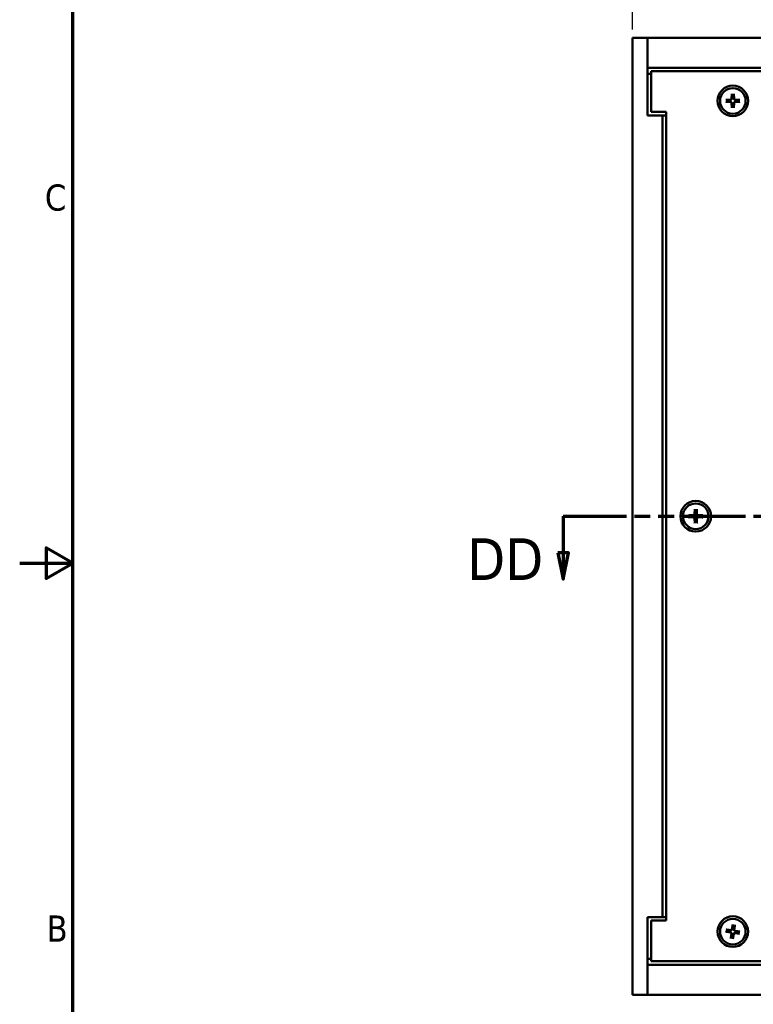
# Model space of a CAD drawing. Header units: millimetres. Extents: x 3 to 957, y 17 to 604.
# Tile 2 of 12: x 3 to 159, y 217 to 426. Entities that reach past the tile are written whole.
import ezdxf

# ---------------------------------------------------------------- set-up
doc = ezdxf.new("R2010")
doc.units = ezdxf.units.MM
doc.header["$LTSCALE"] = 1.111111
doc.linetypes.add('DOUBLE_DASH_CHAIN', pattern=[1.2403, 0.6614, -0.0827, 0.1654, -0.0827, 0.1654, -0.0827])
for name, color, linetype, lineweight in [('Border (ANSI)', 7, 'Continuous', 70), ('Dimension (ANSI)', 7, 'Continuous', 25), ('Section Line (ANSI)', 7, 'DOUBLE_DASH_CHAIN', 70), ('Visible (ANSI)', 7, 'Continuous', 50)]:
    doc.layers.add(name, color=color, linetype=linetype, lineweight=lineweight)
doc.styles.add('Label Text (ANSI)', font='tahoma.ttf')
doc.styles.add('Note Text (ANSI)', font='tahoma.ttf')
doc.dimstyles.new('Default - mm (ANSI)', dxfattribs={"dimscale": 1.111111, "dimtxt": 5, "dimasz": 2.5, "dimexe": 3.175, "dimexo": 1.6002, "dimgap": 0.8, "dimtad": 0, "dimtih": 1, "dimtoh": 1, "dimrnd": 1e-08, "dimzin": 0, "dimdsep": 46, "dimtxsty": 'Note Text (ANSI)', "dimcen": 0.09, "dimdle": 10, "dimclrd": 256, "dimclre": 256, "dimclrt": 256, "dimadec": 1, "dimazin": 0, "dimtfac": 0.6096, "dimtofl": 0, "dimtmove": 0, "dimatfit": 3, "dimfxl": 1, "dimtolj": 1, "dimtzin": 0, "dimlwd": -1, "dimlwe": -1, "dimarcsym": 0})

# ---------------------------------------------------------------- blocks, each defined once
blk = doc.blocks.new('Borders Default Border')
at = {"layer": 'Border (ANSI)', "flags": 128}
for points in [[(12.7, 25.4), (12.7, 533.4), (850.9, 533.4), (850.9, 25.4), (12.7, 25.4)], [(2.54, 279.4), (12.7, 279.4), (7.62, 282.33), (7.62, 276.47), (12.7, 279.4)]]:
    blk.add_lwpolyline(points, dxfattribs=at)
at = {"layer": 'Border (ANSI)', "char_height": 5, "attachment_point": 7, "style": 'Note Text (ANSI)'}
for s, insert in [('C', (7.34, 346.66)), ('B', (7.66, 207.05))]:
    blk.add_mtext(s, dxfattribs=dict(at, insert=insert))
blk = doc.blocks.new('*D6')
at = {"layer": 'Defpoints', "color": 0, "transparency": 16777216}
for p in [(132.94, 453.1), (132.94, 421.98), (343.76, 421.98)]:
    blk.add_point(p, dxfattribs=at)
at = {"layer": 'Dimension (ANSI)', "transparency": 16777216}
for p, q in [((132.94, 423.76), (132.94, 456.62)), ((343.76, 423.76), (343.76, 456.62)), ((135.71, 453.1), (268.79, 453.1)), ((340.98, 453.1), (310.87, 453.1))]:
    blk.add_line(p, q, dxfattribs=at)
for points in [[(135.71, 453.56), (135.71, 452.63), (132.94, 453.1)], [(340.98, 453.56), (340.98, 452.63), (343.76, 453.1)]]:
    blk.add_solid(points, dxfattribs=at)
at = {"layer": 'Dimension (ANSI)', "transparency": 16777216, "insert": (289.83, 453.1), "char_height": 5.5556, "attachment_point": 5, "style": 'Note Text (ANSI)'}
blk.add_mtext('\\A1; 210.82 mm\\P[8.300 in]', dxfattribs=at)
blk = doc.blocks.new('2dTransSection0')
at = {"layer": 'Section Line (ANSI)', "linetype": 'DOUBLE_DASH_CHAIN', "ltscale": 16.488752}
blk.add_line((106.36, 288.35), (321.72, 288.35), dxfattribs=at)
at = {"layer": 'Section Line (ANSI)', "linetype": 'Continuous'}
for p, q in [((106.36, 288.35), (117.21, 288.35)), ((106.36, 288.35), (106.36, 281.35)), ((105.36, 281.35), (106.36, 276.35)), ((107.36, 281.35), (105.36, 281.35)), ((106.36, 281.35), (106.36, 276.35)), ((106.36, 276.35), (107.36, 281.35))]:
    blk.add_line(p, q, dxfattribs=at)
at = {"layer": 'Section Line (ANSI)', "linetype": 'Continuous', "flags": 128}
blk.add_lwpolyline([(105.36, 281.35), (106.36, 276.35), (107.36, 281.35), (105.36, 281.35)], dxfattribs=at)
at = {"layer": 'Section Line (ANSI)'}
blk.add_solid([(105.36, 281.35), (106.36, 276.35), (107.36, 281.35), (105.36, 281.35)], dxfattribs=at)
at = {"layer": 'Section Line (ANSI)', "insert": (88.03, 276.15), "char_height": 8, "attachment_point": 7, "style": 'Label Text (ANSI)'}
blk.add_mtext('DD', dxfattribs=at)

msp = doc.modelspace()

# ---------------------------------------------------------------- linework, layer by layer
at = {"layer": 'Visible (ANSI)'}
for p, q in [((136.11, 421.985), (132.935, 421.985)), ((132.935, 421.985), (132.935, 218.785)), ((136.11, 405.485), (136.11, 421.985)), ((136.11, 421.985), (136.11, 415.635)), ((340.58, 421.985), (136.11, 421.985)), ((340.58, 415.635), (136.11, 415.635)), ((136.86, 414.365), (136.11, 414.365)), ((339.83, 414.885), (136.86, 414.885)), ((136.86, 414.885), (136.86, 406.235)), ((153.98, 410.085), (153.956, 409.03)), ((154.435, 410.085), (154.46, 409.03)), ((152.708, 408.812), (153.763, 408.837)), ((152.708, 408.358), (153.763, 408.333)), ((153.98, 407.085), (153.956, 408.14)), ((154.435, 407.085), (154.46, 408.14)), ((155.708, 408.812), (154.652, 408.837)), ((155.708, 408.358), (154.652, 408.333)), ((136.86, 406.235), (140.035, 406.235)), ((140.035, 406.235), (140.035, 234.535)), ((139.285, 405.485), (136.11, 405.485)), ((140.035, 405.485), (139.285, 405.485)), ((139.285, 405.485), (139.285, 235.285)), ((144.835, 320.612), (145.89, 320.637)), ((144.835, 320.158), (145.89, 320.133)), ((146.108, 321.885), (146.083, 320.83)), ((146.108, 318.885), (146.083, 319.94)), ((146.562, 321.885), (146.587, 320.83)), ((146.562, 318.885), (146.587, 319.94)), ((147.835, 320.612), (146.78, 320.637)), ((147.835, 320.158), (146.78, 320.133)), ((136.11, 235.285), (139.285, 235.285)), ((136.11, 218.785), (136.11, 235.285)), ((136.86, 234.535), (136.86, 225.885)), ((140.035, 234.535), (136.86, 234.535)), ((139.285, 235.285), (140.035, 235.285)), ((152.691, 232.19), (153.73, 232.004)), ((152.76, 232.639), (153.807, 232.502)), ((154.213, 233.702), (154.027, 232.663)), ((154.662, 233.632), (154.525, 232.586)), ((155.725, 232.18), (154.686, 232.366)), ((153.754, 230.737), (153.891, 231.784)), ((154.203, 230.668), (154.389, 231.707)), ((155.655, 231.731), (154.609, 231.868)), ((136.11, 226.405), (136.86, 226.405)), ((136.86, 225.885), (339.83, 225.885)), ((136.11, 225.135), (136.11, 218.785)), ((136.11, 225.135), (340.58, 225.135)), ((132.935, 218.785), (136.11, 218.785)), ((136.11, 218.785), (340.58, 218.785))]:
    msp.add_line(p, q, dxfattribs=at)
at = {"layer": 'Visible (ANSI)', "flags": 128}
for points in [[(153.979, 410.002), (153.979, 410.004), (153.979, 410.006), (153.979, 410.009), (153.979, 410.011), (153.979, 410.014), (153.979, 410.017), (153.979, 410.019), (153.979, 410.023), (153.979, 410.026), (153.979, 410.029), (153.979, 410.033), (153.98, 410.036), (153.98, 410.04), (153.98, 410.044), (153.98, 410.048), (153.98, 410.051), (153.98, 410.055), (153.98, 410.06), (153.98, 410.064), (153.98, 410.068), (153.98, 410.072), (153.98, 410.077), (153.98, 410.081), (153.98, 410.085)], [(153.979, 410.002), (153.98, 409.96), (153.98, 409.92), (153.981, 409.881), (153.981, 409.843), (153.982, 409.807), (153.982, 409.772), (153.982, 409.737), (153.983, 409.704), (153.983, 409.672), (153.983, 409.64), (153.984, 409.61), (153.984, 409.58), (153.984, 409.551), (153.985, 409.524), (153.985, 409.496), (153.985, 409.47), (153.985, 409.444), (153.986, 409.419), (153.986, 409.394), (153.986, 409.37), (153.986, 409.347), (153.987, 409.324), (153.987, 409.302), (153.987, 409.28)], [(154.428, 409.28), (154.428, 409.302), (154.429, 409.324), (154.429, 409.347), (154.429, 409.37), (154.429, 409.394), (154.43, 409.419), (154.43, 409.444), (154.43, 409.47), (154.431, 409.496), (154.431, 409.524), (154.431, 409.551), (154.431, 409.58), (154.432, 409.61), (154.432, 409.64), (154.432, 409.672), (154.433, 409.704), (154.433, 409.737), (154.433, 409.772), (154.434, 409.807), (154.434, 409.843), (154.435, 409.881), (154.435, 409.92), (154.436, 409.96), (154.436, 410.002)], [(154.435, 410.085), (154.435, 410.081), (154.435, 410.077), (154.435, 410.072), (154.435, 410.068), (154.435, 410.064), (154.435, 410.06), (154.436, 410.055), (154.436, 410.051), (154.436, 410.048), (154.436, 410.044), (154.436, 410.04), (154.436, 410.036), (154.436, 410.033), (154.436, 410.029), (154.436, 410.026), (154.436, 410.023), (154.436, 410.019), (154.436, 410.017), (154.436, 410.014), (154.436, 410.011), (154.436, 410.009), (154.436, 410.006), (154.436, 410.004), (154.436, 410.002)], [(152.708, 408.812), (152.712, 408.812), (152.716, 408.812), (152.72, 408.812), (152.725, 408.813), (152.729, 408.813), (152.733, 408.813), (152.737, 408.813), (152.741, 408.813), (152.745, 408.813), (152.749, 408.813), (152.752, 408.813), (152.756, 408.813), (152.76, 408.813), (152.763, 408.813), (152.767, 408.813), (152.77, 408.813), (152.773, 408.813), (152.776, 408.813), (152.779, 408.813), (152.781, 408.813), (152.784, 408.813), (152.786, 408.813), (152.789, 408.813), (152.791, 408.813)], [(152.791, 408.357), (152.789, 408.357), (152.786, 408.357), (152.784, 408.357), (152.781, 408.357), (152.779, 408.357), (152.776, 408.357), (152.773, 408.357), (152.77, 408.357), (152.767, 408.357), (152.763, 408.357), (152.76, 408.357), (152.756, 408.357), (152.752, 408.357), (152.749, 408.357), (152.745, 408.357), (152.741, 408.357), (152.737, 408.357), (152.733, 408.357), (152.729, 408.357), (152.725, 408.357), (152.72, 408.357), (152.716, 408.357), (152.712, 408.358), (152.708, 408.358)], [(153.512, 408.806), (153.491, 408.806), (153.468, 408.806), (153.446, 408.806), (153.422, 408.806), (153.398, 408.807), (153.374, 408.807), (153.349, 408.807), (153.323, 408.807), (153.296, 408.808), (153.269, 408.808), (153.241, 408.808), (153.212, 408.809), (153.183, 408.809), (153.152, 408.809), (153.121, 408.81), (153.089, 408.81), (153.055, 408.81), (153.021, 408.811), (152.986, 408.811), (152.949, 408.811), (152.912, 408.812), (152.873, 408.812), (152.832, 408.813), (152.791, 408.813)], [(152.791, 408.357), (152.832, 408.357), (152.873, 408.358), (152.912, 408.358), (152.949, 408.358), (152.986, 408.359), (153.021, 408.359), (153.055, 408.36), (153.089, 408.36), (153.121, 408.36), (153.152, 408.361), (153.183, 408.361), (153.212, 408.361), (153.241, 408.362), (153.269, 408.362), (153.296, 408.362), (153.323, 408.362), (153.349, 408.363), (153.374, 408.363), (153.398, 408.363), (153.422, 408.363), (153.446, 408.364), (153.468, 408.364), (153.491, 408.364), (153.512, 408.364)], [(153.764, 408.809), (153.756, 408.809), (153.748, 408.809), (153.74, 408.809), (153.732, 408.809), (153.724, 408.809), (153.715, 408.809), (153.706, 408.808), (153.697, 408.808), (153.688, 408.808), (153.678, 408.808), (153.669, 408.808), (153.659, 408.808), (153.648, 408.808), (153.638, 408.807), (153.627, 408.807), (153.616, 408.807), (153.604, 408.807), (153.592, 408.807), (153.58, 408.806), (153.567, 408.806), (153.554, 408.806), (153.541, 408.806), (153.527, 408.806), (153.512, 408.806)], [(153.512, 408.364), (153.527, 408.364), (153.541, 408.364), (153.554, 408.364), (153.567, 408.364), (153.58, 408.363), (153.592, 408.363), (153.604, 408.363), (153.616, 408.363), (153.627, 408.363), (153.638, 408.362), (153.648, 408.362), (153.659, 408.362), (153.669, 408.362), (153.678, 408.362), (153.688, 408.362), (153.697, 408.362), (153.706, 408.361), (153.715, 408.361), (153.724, 408.361), (153.732, 408.361), (153.74, 408.361), (153.748, 408.361), (153.756, 408.361), (153.764, 408.361)], [(153.983, 409.029), (153.983, 409.015), (153.981, 409.002), (153.979, 408.988), (153.976, 408.975), (153.972, 408.962), (153.967, 408.948), (153.961, 408.935), (153.954, 408.922), (153.946, 408.909), (153.937, 408.897), (153.928, 408.885), (153.918, 408.875), (153.907, 408.865), (153.896, 408.855), (153.884, 408.847), (153.871, 408.839), (153.858, 408.832), (153.844, 408.826), (153.831, 408.821), (153.817, 408.817), (153.804, 408.814), (153.791, 408.811), (153.777, 408.81), (153.764, 408.809)], [(153.764, 408.361), (153.777, 408.36), (153.791, 408.358), (153.804, 408.356), (153.817, 408.353), (153.831, 408.349), (153.844, 408.344), (153.858, 408.338), (153.871, 408.331), (153.884, 408.323), (153.896, 408.315), (153.907, 408.305), (153.918, 408.295), (153.928, 408.285), (153.937, 408.273), (153.946, 408.261), (153.954, 408.248), (153.961, 408.235), (153.967, 408.222), (153.972, 408.208), (153.976, 408.195), (153.979, 408.181), (153.981, 408.168), (153.983, 408.155), (153.983, 408.141)], [(153.987, 407.89), (153.987, 407.868), (153.987, 407.846), (153.986, 407.823), (153.986, 407.8), (153.986, 407.776), (153.986, 407.751), (153.985, 407.726), (153.985, 407.7), (153.985, 407.674), (153.985, 407.646), (153.984, 407.618), (153.984, 407.59), (153.984, 407.56), (153.983, 407.53), (153.983, 407.498), (153.983, 407.466), (153.982, 407.433), (153.982, 407.398), (153.982, 407.363), (153.981, 407.326), (153.981, 407.289), (153.98, 407.25), (153.98, 407.21), (153.979, 407.168)], [(153.987, 409.28), (153.987, 409.266), (153.987, 409.252), (153.986, 409.238), (153.986, 409.225), (153.986, 409.213), (153.986, 409.2), (153.986, 409.189), (153.986, 409.177), (153.985, 409.166), (153.985, 409.155), (153.985, 409.144), (153.985, 409.134), (153.985, 409.124), (153.985, 409.114), (153.984, 409.105), (153.984, 409.095), (153.984, 409.086), (153.984, 409.078), (153.984, 409.069), (153.984, 409.061), (153.984, 409.052), (153.984, 409.044), (153.983, 409.037), (153.983, 409.029)], [(153.983, 408.141), (153.983, 408.133), (153.984, 408.125), (153.984, 408.117), (153.984, 408.109), (153.984, 408.101), (153.984, 408.092), (153.984, 408.083), (153.984, 408.074), (153.984, 408.065), (153.985, 408.056), (153.985, 408.046), (153.985, 408.036), (153.985, 408.026), (153.985, 408.015), (153.985, 408.004), (153.986, 407.993), (153.986, 407.981), (153.986, 407.969), (153.986, 407.957), (153.986, 407.944), (153.986, 407.931), (153.987, 407.918), (153.987, 407.904), (153.987, 407.89)], [(154.432, 409.029), (154.432, 409.037), (154.432, 409.044), (154.432, 409.052), (154.432, 409.061), (154.431, 409.069), (154.431, 409.078), (154.431, 409.086), (154.431, 409.095), (154.431, 409.105), (154.431, 409.114), (154.431, 409.124), (154.43, 409.134), (154.43, 409.144), (154.43, 409.155), (154.43, 409.166), (154.43, 409.177), (154.43, 409.189), (154.429, 409.2), (154.429, 409.213), (154.429, 409.225), (154.429, 409.238), (154.429, 409.252), (154.428, 409.266), (154.428, 409.28)], [(154.428, 407.89), (154.428, 407.904), (154.429, 407.918), (154.429, 407.931), (154.429, 407.944), (154.429, 407.957), (154.429, 407.969), (154.43, 407.981), (154.43, 407.993), (154.43, 408.004), (154.43, 408.015), (154.43, 408.026), (154.43, 408.036), (154.431, 408.046), (154.431, 408.056), (154.431, 408.065), (154.431, 408.074), (154.431, 408.083), (154.431, 408.092), (154.431, 408.101), (154.432, 408.109), (154.432, 408.117), (154.432, 408.125), (154.432, 408.133), (154.432, 408.141)], [(154.436, 407.168), (154.436, 407.21), (154.435, 407.25), (154.435, 407.289), (154.434, 407.326), (154.434, 407.363), (154.433, 407.398), (154.433, 407.433), (154.433, 407.466), (154.432, 407.498), (154.432, 407.53), (154.432, 407.56), (154.431, 407.59), (154.431, 407.618), (154.431, 407.646), (154.431, 407.674), (154.43, 407.7), (154.43, 407.726), (154.43, 407.751), (154.429, 407.776), (154.429, 407.8), (154.429, 407.823), (154.429, 407.846), (154.428, 407.868), (154.428, 407.89)], [(154.652, 408.809), (154.638, 408.81), (154.624, 408.811), (154.611, 408.814), (154.598, 408.817), (154.585, 408.821), (154.571, 408.826), (154.558, 408.832), (154.544, 408.839), (154.532, 408.847), (154.519, 408.855), (154.508, 408.865), (154.497, 408.875), (154.487, 408.885), (154.478, 408.897), (154.469, 408.909), (154.461, 408.922), (154.454, 408.935), (154.448, 408.948), (154.443, 408.962), (154.439, 408.975), (154.436, 408.988), (154.434, 409.002), (154.433, 409.015), (154.432, 409.029)], [(154.432, 408.141), (154.433, 408.155), (154.434, 408.168), (154.436, 408.181), (154.439, 408.195), (154.443, 408.208), (154.448, 408.222), (154.454, 408.235), (154.461, 408.248), (154.469, 408.261), (154.478, 408.273), (154.487, 408.285), (154.497, 408.295), (154.508, 408.305), (154.519, 408.315), (154.532, 408.323), (154.544, 408.331), (154.558, 408.338), (154.571, 408.344), (154.585, 408.349), (154.598, 408.353), (154.611, 408.356), (154.624, 408.358), (154.638, 408.36), (154.652, 408.361)], [(154.903, 408.806), (154.889, 408.806), (154.875, 408.806), (154.861, 408.806), (154.848, 408.806), (154.835, 408.806), (154.823, 408.807), (154.811, 408.807), (154.8, 408.807), (154.789, 408.807), (154.778, 408.807), (154.767, 408.808), (154.757, 408.808), (154.747, 408.808), (154.737, 408.808), (154.727, 408.808), (154.718, 408.808), (154.709, 408.808), (154.7, 408.809), (154.692, 408.809), (154.683, 408.809), (154.675, 408.809), (154.667, 408.809), (154.659, 408.809), (154.652, 408.809)], [(154.652, 408.361), (154.659, 408.361), (154.667, 408.361), (154.675, 408.361), (154.683, 408.361), (154.692, 408.361), (154.7, 408.361), (154.709, 408.361), (154.718, 408.362), (154.727, 408.362), (154.737, 408.362), (154.747, 408.362), (154.757, 408.362), (154.767, 408.362), (154.778, 408.362), (154.789, 408.363), (154.8, 408.363), (154.811, 408.363), (154.823, 408.363), (154.835, 408.363), (154.848, 408.364), (154.861, 408.364), (154.875, 408.364), (154.889, 408.364), (154.903, 408.364)], [(155.625, 408.813), (155.583, 408.813), (155.543, 408.812), (155.504, 408.812), (155.466, 408.811), (155.43, 408.811), (155.394, 408.811), (155.36, 408.81), (155.327, 408.81), (155.294, 408.81), (155.263, 408.809), (155.233, 408.809), (155.203, 408.809), (155.174, 408.808), (155.146, 408.808), (155.119, 408.808), (155.093, 408.807), (155.067, 408.807), (155.042, 408.807), (155.017, 408.807), (154.993, 408.806), (154.97, 408.806), (154.947, 408.806), (154.925, 408.806), (154.903, 408.806)], [(154.903, 408.364), (154.925, 408.364), (154.947, 408.364), (154.97, 408.364), (154.993, 408.363), (155.017, 408.363), (155.042, 408.363), (155.067, 408.363), (155.093, 408.362), (155.119, 408.362), (155.146, 408.362), (155.174, 408.362), (155.203, 408.361), (155.233, 408.361), (155.263, 408.361), (155.294, 408.36), (155.327, 408.36), (155.36, 408.36), (155.394, 408.359), (155.43, 408.359), (155.466, 408.358), (155.504, 408.358), (155.543, 408.358), (155.583, 408.357), (155.625, 408.357)], [(155.625, 408.813), (155.627, 408.813), (155.629, 408.813), (155.631, 408.813), (155.634, 408.813), (155.637, 408.813), (155.639, 408.813), (155.642, 408.813), (155.645, 408.813), (155.649, 408.813), (155.652, 408.813), (155.656, 408.813), (155.659, 408.813), (155.663, 408.813), (155.667, 408.813), (155.67, 408.813), (155.674, 408.813), (155.678, 408.813), (155.682, 408.813), (155.687, 408.813), (155.691, 408.813), (155.695, 408.812), (155.699, 408.812), (155.704, 408.812), (155.708, 408.812)], [(155.708, 408.358), (155.704, 408.358), (155.699, 408.357), (155.695, 408.357), (155.691, 408.357), (155.687, 408.357), (155.682, 408.357), (155.678, 408.357), (155.674, 408.357), (155.67, 408.357), (155.667, 408.357), (155.663, 408.357), (155.659, 408.357), (155.656, 408.357), (155.652, 408.357), (155.649, 408.357), (155.645, 408.357), (155.642, 408.357), (155.639, 408.357), (155.637, 408.357), (155.634, 408.357), (155.631, 408.357), (155.629, 408.357), (155.627, 408.357), (155.625, 408.357)], [(153.98, 407.085), (153.98, 407.089), (153.98, 407.093), (153.98, 407.098), (153.98, 407.102), (153.98, 407.106), (153.98, 407.11), (153.98, 407.114), (153.98, 407.118), (153.98, 407.122), (153.98, 407.126), (153.98, 407.13), (153.98, 407.133), (153.979, 407.137), (153.979, 407.141), (153.979, 407.144), (153.979, 407.147), (153.979, 407.15), (153.979, 407.153), (153.979, 407.156), (153.979, 407.159), (153.979, 407.161), (153.979, 407.164), (153.979, 407.166), (153.979, 407.168)], [(154.436, 407.168), (154.436, 407.166), (154.436, 407.164), (154.436, 407.161), (154.436, 407.159), (154.436, 407.156), (154.436, 407.153), (154.436, 407.15), (154.436, 407.147), (154.436, 407.144), (154.436, 407.141), (154.436, 407.137), (154.436, 407.133), (154.436, 407.13), (154.436, 407.126), (154.436, 407.122), (154.436, 407.118), (154.436, 407.114), (154.435, 407.11), (154.435, 407.106), (154.435, 407.102), (154.435, 407.098), (154.435, 407.093), (154.435, 407.089), (154.435, 407.085)], [(144.835, 320.612), (144.839, 320.612), (144.844, 320.612), (144.848, 320.612), (144.852, 320.613), (144.856, 320.613), (144.861, 320.613), (144.865, 320.613), (144.869, 320.613), (144.872, 320.613), (144.876, 320.613), (144.88, 320.613), (144.884, 320.613), (144.887, 320.613), (144.891, 320.613), (144.894, 320.613), (144.898, 320.613), (144.901, 320.613), (144.903, 320.613), (144.906, 320.613), (144.909, 320.613), (144.911, 320.613), (144.914, 320.613), (144.916, 320.613), (144.918, 320.613)], [(144.918, 320.157), (144.916, 320.157), (144.914, 320.157), (144.911, 320.157), (144.909, 320.157), (144.906, 320.157), (144.903, 320.157), (144.901, 320.157), (144.898, 320.157), (144.894, 320.157), (144.891, 320.157), (144.887, 320.157), (144.884, 320.157), (144.88, 320.157), (144.876, 320.157), (144.872, 320.157), (144.869, 320.157), (144.865, 320.157), (144.861, 320.157), (144.856, 320.157), (144.852, 320.157), (144.848, 320.157), (144.844, 320.157), (144.839, 320.158), (144.835, 320.158)], [(145.64, 320.606), (145.618, 320.606), (145.596, 320.606), (145.573, 320.606), (145.55, 320.606), (145.526, 320.607), (145.501, 320.607), (145.476, 320.607), (145.45, 320.607), (145.424, 320.608), (145.397, 320.608), (145.369, 320.608), (145.34, 320.609), (145.31, 320.609), (145.28, 320.609), (145.248, 320.61), (145.216, 320.61), (145.183, 320.61), (145.149, 320.611), (145.113, 320.611), (145.077, 320.611), (145.039, 320.612), (145, 320.612), (144.96, 320.613), (144.918, 320.613)], [(144.918, 320.157), (144.96, 320.157), (145, 320.158), (145.039, 320.158), (145.077, 320.158), (145.113, 320.159), (145.149, 320.159), (145.183, 320.16), (145.216, 320.16), (145.248, 320.16), (145.28, 320.161), (145.31, 320.161), (145.34, 320.161), (145.369, 320.162), (145.397, 320.162), (145.424, 320.162), (145.45, 320.162), (145.476, 320.163), (145.501, 320.163), (145.526, 320.163), (145.55, 320.163), (145.573, 320.164), (145.596, 320.164), (145.618, 320.164), (145.64, 320.164)], [(145.891, 320.609), (145.884, 320.609), (145.876, 320.609), (145.868, 320.609), (145.86, 320.609), (145.851, 320.609), (145.843, 320.609), (145.834, 320.608), (145.825, 320.608), (145.815, 320.608), (145.806, 320.608), (145.796, 320.608), (145.786, 320.608), (145.776, 320.608), (145.765, 320.607), (145.754, 320.607), (145.743, 320.607), (145.732, 320.607), (145.72, 320.607), (145.707, 320.606), (145.695, 320.606), (145.682, 320.606), (145.668, 320.606), (145.654, 320.606), (145.64, 320.606)], [(145.64, 320.164), (145.654, 320.164), (145.668, 320.164), (145.682, 320.164), (145.695, 320.164), (145.707, 320.163), (145.72, 320.163), (145.732, 320.163), (145.743, 320.163), (145.754, 320.163), (145.765, 320.162), (145.776, 320.162), (145.786, 320.162), (145.796, 320.162), (145.806, 320.162), (145.815, 320.162), (145.825, 320.162), (145.834, 320.161), (145.843, 320.161), (145.851, 320.161), (145.86, 320.161), (145.868, 320.161), (145.876, 320.161), (145.884, 320.161), (145.891, 320.161)], [(146.111, 320.829), (146.11, 320.815), (146.109, 320.802), (146.107, 320.788), (146.103, 320.775), (146.099, 320.762), (146.094, 320.748), (146.088, 320.735), (146.081, 320.722), (146.074, 320.709), (146.065, 320.697), (146.055, 320.685), (146.046, 320.675), (146.035, 320.665), (146.024, 320.655), (146.011, 320.647), (145.999, 320.639), (145.985, 320.632), (145.972, 320.626), (145.958, 320.621), (145.945, 320.617), (145.932, 320.614), (145.918, 320.611), (145.905, 320.61), (145.891, 320.609)], [(145.891, 320.161), (145.905, 320.16), (145.918, 320.158), (145.932, 320.156), (145.945, 320.153), (145.958, 320.149), (145.972, 320.144), (145.985, 320.138), (145.999, 320.131), (146.011, 320.123), (146.024, 320.115), (146.035, 320.105), (146.046, 320.095), (146.055, 320.085), (146.065, 320.073), (146.074, 320.061), (146.081, 320.048), (146.088, 320.035), (146.094, 320.022), (146.099, 320.008), (146.103, 319.995), (146.107, 319.981), (146.109, 319.968), (146.11, 319.955), (146.111, 319.941)], [(146.107, 321.802), (146.107, 321.804), (146.107, 321.806), (146.107, 321.809), (146.107, 321.811), (146.107, 321.814), (146.107, 321.817), (146.107, 321.819), (146.107, 321.823), (146.107, 321.826), (146.107, 321.829), (146.107, 321.833), (146.107, 321.836), (146.107, 321.84), (146.107, 321.844), (146.107, 321.848), (146.107, 321.851), (146.107, 321.855), (146.107, 321.86), (146.107, 321.864), (146.108, 321.868), (146.108, 321.872), (146.108, 321.877), (146.108, 321.881), (146.108, 321.885)], [(146.107, 321.802), (146.107, 321.76), (146.108, 321.72), (146.108, 321.681), (146.109, 321.643), (146.109, 321.607), (146.109, 321.572), (146.11, 321.537), (146.11, 321.504), (146.111, 321.472), (146.111, 321.44), (146.111, 321.41), (146.111, 321.38), (146.112, 321.351), (146.112, 321.324), (146.112, 321.296), (146.113, 321.27), (146.113, 321.244), (146.113, 321.219), (146.113, 321.194), (146.114, 321.17), (146.114, 321.147), (146.114, 321.124), (146.114, 321.102), (146.115, 321.08)], [(146.115, 321.08), (146.114, 321.066), (146.114, 321.052), (146.114, 321.038), (146.114, 321.025), (146.114, 321.013), (146.113, 321), (146.113, 320.989), (146.113, 320.977), (146.113, 320.966), (146.113, 320.955), (146.113, 320.944), (146.112, 320.934), (146.112, 320.924), (146.112, 320.914), (146.112, 320.905), (146.112, 320.895), (146.112, 320.886), (146.112, 320.878), (146.111, 320.869), (146.111, 320.861), (146.111, 320.852), (146.111, 320.844), (146.111, 320.837), (146.111, 320.829)], [(146.111, 319.941), (146.111, 319.933), (146.111, 319.925), (146.111, 319.917), (146.111, 319.909), (146.111, 319.901), (146.112, 319.892), (146.112, 319.883), (146.112, 319.874), (146.112, 319.865), (146.112, 319.856), (146.112, 319.846), (146.112, 319.836), (146.113, 319.826), (146.113, 319.815), (146.113, 319.804), (146.113, 319.793), (146.113, 319.781), (146.113, 319.769), (146.114, 319.757), (146.114, 319.744), (146.114, 319.731), (146.114, 319.718), (146.114, 319.704), (146.115, 319.69)], [(146.556, 321.08), (146.556, 321.102), (146.556, 321.124), (146.556, 321.147), (146.557, 321.17), (146.557, 321.194), (146.557, 321.219), (146.557, 321.244), (146.558, 321.27), (146.558, 321.296), (146.558, 321.324), (146.559, 321.351), (146.559, 321.38), (146.559, 321.41), (146.56, 321.44), (146.56, 321.472), (146.56, 321.504), (146.561, 321.537), (146.561, 321.572), (146.561, 321.607), (146.562, 321.643), (146.562, 321.681), (146.563, 321.72), (146.563, 321.76), (146.564, 321.802)], [(146.56, 320.829), (146.559, 320.837), (146.559, 320.844), (146.559, 320.852), (146.559, 320.861), (146.559, 320.869), (146.559, 320.878), (146.559, 320.886), (146.559, 320.895), (146.558, 320.905), (146.558, 320.914), (146.558, 320.924), (146.558, 320.934), (146.558, 320.944), (146.558, 320.955), (146.557, 320.966), (146.557, 320.977), (146.557, 320.989), (146.557, 321), (146.557, 321.013), (146.557, 321.025), (146.556, 321.038), (146.556, 321.052), (146.556, 321.066), (146.556, 321.08)], [(146.556, 319.69), (146.556, 319.704), (146.556, 319.718), (146.556, 319.731), (146.557, 319.744), (146.557, 319.757), (146.557, 319.769), (146.557, 319.781), (146.557, 319.793), (146.557, 319.804), (146.558, 319.815), (146.558, 319.826), (146.558, 319.836), (146.558, 319.846), (146.558, 319.856), (146.558, 319.865), (146.559, 319.874), (146.559, 319.883), (146.559, 319.892), (146.559, 319.901), (146.559, 319.909), (146.559, 319.917), (146.559, 319.925), (146.559, 319.933), (146.56, 319.941)], [(146.779, 320.609), (146.765, 320.61), (146.752, 320.611), (146.739, 320.614), (146.725, 320.617), (146.712, 320.621), (146.698, 320.626), (146.685, 320.632), (146.672, 320.639), (146.659, 320.647), (146.647, 320.655), (146.635, 320.665), (146.625, 320.675), (146.615, 320.685), (146.606, 320.697), (146.597, 320.709), (146.589, 320.722), (146.582, 320.735), (146.576, 320.748), (146.571, 320.762), (146.567, 320.775), (146.564, 320.788), (146.562, 320.802), (146.56, 320.815), (146.56, 320.829)], [(146.56, 319.941), (146.56, 319.955), (146.562, 319.968), (146.564, 319.981), (146.567, 319.995), (146.571, 320.008), (146.576, 320.022), (146.582, 320.035), (146.589, 320.048), (146.597, 320.061), (146.606, 320.073), (146.615, 320.085), (146.625, 320.095), (146.635, 320.105), (146.647, 320.115), (146.659, 320.123), (146.672, 320.131), (146.685, 320.138), (146.698, 320.144), (146.712, 320.149), (146.725, 320.153), (146.739, 320.156), (146.752, 320.158), (146.765, 320.16), (146.779, 320.161)], [(146.562, 321.885), (146.563, 321.881), (146.563, 321.877), (146.563, 321.872), (146.563, 321.868), (146.563, 321.864), (146.563, 321.86), (146.563, 321.855), (146.563, 321.851), (146.563, 321.848), (146.563, 321.844), (146.563, 321.84), (146.563, 321.836), (146.563, 321.833), (146.563, 321.829), (146.563, 321.826), (146.563, 321.823), (146.564, 321.819), (146.564, 321.817), (146.564, 321.814), (146.564, 321.811), (146.564, 321.809), (146.564, 321.806), (146.564, 321.804), (146.564, 321.802)], [(147.03, 320.606), (147.016, 320.606), (147.002, 320.606), (146.989, 320.606), (146.976, 320.606), (146.963, 320.606), (146.951, 320.607), (146.939, 320.607), (146.927, 320.607), (146.916, 320.607), (146.905, 320.607), (146.895, 320.608), (146.884, 320.608), (146.874, 320.608), (146.864, 320.608), (146.855, 320.608), (146.846, 320.608), (146.837, 320.608), (146.828, 320.609), (146.819, 320.609), (146.811, 320.609), (146.803, 320.609), (146.795, 320.609), (146.787, 320.609), (146.779, 320.609)], [(146.779, 320.161), (146.787, 320.161), (146.795, 320.161), (146.803, 320.161), (146.811, 320.161), (146.819, 320.161), (146.828, 320.161), (146.837, 320.161), (146.846, 320.162), (146.855, 320.162), (146.864, 320.162), (146.874, 320.162), (146.884, 320.162), (146.895, 320.162), (146.905, 320.162), (146.916, 320.163), (146.927, 320.163), (146.939, 320.163), (146.951, 320.163), (146.963, 320.163), (146.976, 320.164), (146.989, 320.164), (147.002, 320.164), (147.016, 320.164), (147.03, 320.164)], [(147.752, 320.613), (147.711, 320.613), (147.67, 320.612), (147.631, 320.612), (147.594, 320.611), (147.557, 320.611), (147.522, 320.611), (147.487, 320.61), (147.454, 320.61), (147.422, 320.61), (147.391, 320.609), (147.36, 320.609), (147.331, 320.609), (147.302, 320.608), (147.274, 320.608), (147.247, 320.608), (147.22, 320.607), (147.194, 320.607), (147.169, 320.607), (147.144, 320.607), (147.121, 320.606), (147.097, 320.606), (147.074, 320.606), (147.052, 320.606), (147.03, 320.606)], [(147.03, 320.164), (147.052, 320.164), (147.074, 320.164), (147.097, 320.164), (147.121, 320.163), (147.144, 320.163), (147.169, 320.163), (147.194, 320.163), (147.22, 320.162), (147.247, 320.162), (147.274, 320.162), (147.302, 320.162), (147.331, 320.161), (147.36, 320.161), (147.391, 320.161), (147.422, 320.16), (147.454, 320.16), (147.487, 320.16), (147.522, 320.159), (147.557, 320.159), (147.594, 320.158), (147.631, 320.158), (147.67, 320.158), (147.711, 320.157), (147.752, 320.157)], [(147.752, 320.613), (147.754, 320.613), (147.757, 320.613), (147.759, 320.613), (147.761, 320.613), (147.764, 320.613), (147.767, 320.613), (147.77, 320.613), (147.773, 320.613), (147.776, 320.613), (147.779, 320.613), (147.783, 320.613), (147.787, 320.613), (147.79, 320.613), (147.794, 320.613), (147.798, 320.613), (147.802, 320.613), (147.806, 320.613), (147.81, 320.613), (147.814, 320.613), (147.818, 320.613), (147.823, 320.612), (147.827, 320.612), (147.831, 320.612), (147.835, 320.612)], [(147.835, 320.158), (147.831, 320.158), (147.827, 320.157), (147.823, 320.157), (147.818, 320.157), (147.814, 320.157), (147.81, 320.157), (147.806, 320.157), (147.802, 320.157), (147.798, 320.157), (147.794, 320.157), (147.79, 320.157), (147.787, 320.157), (147.783, 320.157), (147.779, 320.157), (147.776, 320.157), (147.773, 320.157), (147.77, 320.157), (147.767, 320.157), (147.764, 320.157), (147.761, 320.157), (147.759, 320.157), (147.757, 320.157), (147.754, 320.157), (147.752, 320.157)], [(146.115, 319.69), (146.114, 319.668), (146.114, 319.646), (146.114, 319.623), (146.114, 319.6), (146.113, 319.576), (146.113, 319.551), (146.113, 319.526), (146.113, 319.5), (146.112, 319.474), (146.112, 319.446), (146.112, 319.418), (146.111, 319.39), (146.111, 319.36), (146.111, 319.33), (146.111, 319.298), (146.11, 319.266), (146.11, 319.233), (146.109, 319.198), (146.109, 319.163), (146.109, 319.126), (146.108, 319.089), (146.108, 319.05), (146.107, 319.01), (146.107, 318.968)], [(146.108, 318.885), (146.108, 318.889), (146.108, 318.893), (146.108, 318.898), (146.108, 318.902), (146.107, 318.906), (146.107, 318.91), (146.107, 318.914), (146.107, 318.918), (146.107, 318.922), (146.107, 318.926), (146.107, 318.93), (146.107, 318.933), (146.107, 318.937), (146.107, 318.941), (146.107, 318.944), (146.107, 318.947), (146.107, 318.95), (146.107, 318.953), (146.107, 318.956), (146.107, 318.959), (146.107, 318.961), (146.107, 318.964), (146.107, 318.966), (146.107, 318.968)], [(146.564, 318.968), (146.563, 319.01), (146.563, 319.05), (146.562, 319.089), (146.562, 319.126), (146.561, 319.163), (146.561, 319.198), (146.561, 319.233), (146.56, 319.266), (146.56, 319.298), (146.56, 319.33), (146.559, 319.36), (146.559, 319.39), (146.559, 319.418), (146.558, 319.446), (146.558, 319.474), (146.558, 319.5), (146.557, 319.526), (146.557, 319.551), (146.557, 319.576), (146.557, 319.6), (146.556, 319.623), (146.556, 319.646), (146.556, 319.668), (146.556, 319.69)], [(146.564, 318.968), (146.564, 318.966), (146.564, 318.964), (146.564, 318.961), (146.564, 318.959), (146.564, 318.956), (146.564, 318.953), (146.564, 318.95), (146.563, 318.947), (146.563, 318.944), (146.563, 318.941), (146.563, 318.937), (146.563, 318.933), (146.563, 318.93), (146.563, 318.926), (146.563, 318.922), (146.563, 318.918), (146.563, 318.914), (146.563, 318.91), (146.563, 318.906), (146.563, 318.902), (146.563, 318.898), (146.563, 318.893), (146.563, 318.889), (146.562, 318.885)], [(152.772, 232.176), (152.77, 232.176), (152.768, 232.177), (152.766, 232.177), (152.763, 232.178), (152.761, 232.178), (152.758, 232.178), (152.755, 232.179), (152.752, 232.179), (152.749, 232.18), (152.746, 232.18), (152.742, 232.181), (152.738, 232.182), (152.735, 232.182), (152.731, 232.183), (152.727, 232.183), (152.724, 232.184), (152.72, 232.185), (152.716, 232.185), (152.711, 232.186), (152.707, 232.187), (152.703, 232.188), (152.699, 232.188), (152.695, 232.189), (152.691, 232.19)], [(152.76, 232.639), (152.764, 232.639), (152.768, 232.638), (152.773, 232.637), (152.777, 232.637), (152.781, 232.636), (152.785, 232.636), (152.789, 232.635), (152.793, 232.635), (152.797, 232.634), (152.801, 232.634), (152.804, 232.633), (152.808, 232.633), (152.812, 232.632), (152.815, 232.632), (152.819, 232.631), (152.822, 232.631), (152.825, 232.63), (152.828, 232.63), (152.83, 232.629), (152.833, 232.629), (152.836, 232.628), (152.838, 232.628), (152.84, 232.628), (152.842, 232.627)], [(152.772, 232.176), (152.814, 232.17), (152.854, 232.165), (152.892, 232.159), (152.929, 232.154), (152.966, 232.148), (153.001, 232.143), (153.034, 232.139), (153.067, 232.134), (153.099, 232.129), (153.13, 232.125), (153.161, 232.12), (153.19, 232.116), (153.218, 232.112), (153.246, 232.108), (153.273, 232.104), (153.299, 232.1), (153.325, 232.097), (153.35, 232.093), (153.374, 232.09), (153.398, 232.086), (153.421, 232.083), (153.443, 232.08), (153.465, 232.076), (153.487, 232.073)], [(153.554, 232.509), (153.533, 232.513), (153.511, 232.516), (153.489, 232.52), (153.466, 232.524), (153.442, 232.528), (153.418, 232.532), (153.393, 232.536), (153.367, 232.54), (153.341, 232.545), (153.314, 232.549), (153.287, 232.554), (153.258, 232.558), (153.229, 232.563), (153.199, 232.568), (153.168, 232.573), (153.136, 232.579), (153.103, 232.584), (153.07, 232.59), (153.035, 232.595), (152.999, 232.601), (152.962, 232.608), (152.923, 232.614), (152.883, 232.621), (152.842, 232.627)], [(153.487, 232.073), (153.501, 232.071), (153.515, 232.069), (153.528, 232.066), (153.541, 232.064), (153.553, 232.062), (153.565, 232.06), (153.577, 232.058), (153.589, 232.056), (153.6, 232.054), (153.61, 232.052), (153.621, 232.051), (153.631, 232.049), (153.641, 232.047), (153.651, 232.045), (153.66, 232.044), (153.669, 232.042), (153.678, 232.041), (153.687, 232.039), (153.695, 232.038), (153.703, 232.036), (153.711, 232.035), (153.719, 232.034), (153.727, 232.032), (153.735, 232.031)], [(153.803, 232.475), (153.796, 232.476), (153.788, 232.477), (153.78, 232.478), (153.772, 232.479), (153.764, 232.48), (153.755, 232.481), (153.746, 232.482), (153.737, 232.484), (153.728, 232.485), (153.719, 232.486), (153.709, 232.488), (153.699, 232.489), (153.689, 232.491), (153.678, 232.492), (153.668, 232.493), (153.657, 232.495), (153.645, 232.497), (153.633, 232.498), (153.621, 232.5), (153.609, 232.502), (153.596, 232.504), (153.582, 232.505), (153.569, 232.507), (153.554, 232.509)], [(154.054, 232.658), (154.051, 232.645), (154.048, 232.631), (154.043, 232.619), (154.038, 232.606), (154.032, 232.593), (154.025, 232.581), (154.017, 232.568), (154.008, 232.556), (153.999, 232.545), (153.988, 232.534), (153.977, 232.524), (153.966, 232.515), (153.954, 232.507), (153.941, 232.5), (153.928, 232.493), (153.914, 232.487), (153.9, 232.482), (153.886, 232.478), (153.871, 232.476), (153.857, 232.474), (153.844, 232.473), (153.831, 232.472), (153.817, 232.473), (153.803, 232.475)], [(154.096, 232.906), (154.094, 232.892), (154.091, 232.878), (154.089, 232.865), (154.087, 232.852), (154.085, 232.839), (154.083, 232.827), (154.081, 232.815), (154.079, 232.804), (154.077, 232.793), (154.075, 232.782), (154.073, 232.772), (154.072, 232.762), (154.07, 232.752), (154.068, 232.742), (154.067, 232.733), (154.065, 232.724), (154.064, 232.715), (154.062, 232.706), (154.061, 232.697), (154.059, 232.689), (154.058, 232.681), (154.057, 232.673), (154.055, 232.666), (154.054, 232.658)], [(154.199, 233.62), (154.193, 233.579), (154.187, 233.539), (154.182, 233.501), (154.176, 233.463), (154.171, 233.427), (154.166, 233.392), (154.161, 233.358), (154.157, 233.325), (154.152, 233.293), (154.148, 233.262), (154.143, 233.232), (154.139, 233.203), (154.135, 233.174), (154.131, 233.147), (154.127, 233.12), (154.123, 233.093), (154.12, 233.068), (154.116, 233.043), (154.112, 233.019), (154.109, 232.995), (154.106, 232.972), (154.102, 232.949), (154.099, 232.927), (154.096, 232.906)], [(154.199, 233.62), (154.199, 233.622), (154.2, 233.624), (154.2, 233.627), (154.2, 233.629), (154.201, 233.632), (154.201, 233.635), (154.202, 233.638), (154.202, 233.641), (154.203, 233.644), (154.203, 233.647), (154.204, 233.651), (154.204, 233.654), (154.205, 233.658), (154.206, 233.662), (154.206, 233.665), (154.207, 233.669), (154.208, 233.673), (154.208, 233.677), (154.209, 233.681), (154.21, 233.685), (154.21, 233.69), (154.211, 233.694), (154.212, 233.698), (154.213, 233.702)], [(154.681, 232.339), (154.667, 232.341), (154.654, 232.345), (154.641, 232.349), (154.629, 232.354), (154.616, 232.36), (154.604, 232.367), (154.591, 232.375), (154.579, 232.384), (154.568, 232.394), (154.557, 232.404), (154.547, 232.415), (154.538, 232.427), (154.53, 232.439), (154.523, 232.452), (154.516, 232.465), (154.51, 232.479), (154.505, 232.493), (154.501, 232.507), (154.498, 232.521), (154.496, 232.535), (154.495, 232.549), (154.495, 232.562), (154.496, 232.576), (154.497, 232.589)], [(154.497, 232.589), (154.498, 232.597), (154.499, 232.605), (154.501, 232.613), (154.502, 232.621), (154.503, 232.629), (154.504, 232.638), (154.505, 232.646), (154.507, 232.655), (154.508, 232.664), (154.509, 232.674), (154.51, 232.683), (154.512, 232.693), (154.513, 232.704), (154.515, 232.714), (154.516, 232.725), (154.518, 232.736), (154.519, 232.747), (154.521, 232.759), (154.523, 232.771), (154.524, 232.784), (154.526, 232.797), (154.528, 232.81), (154.53, 232.824), (154.532, 232.838)], [(154.532, 232.838), (154.536, 232.86), (154.539, 232.882), (154.543, 232.904), (154.547, 232.927), (154.551, 232.951), (154.555, 232.975), (154.559, 233), (154.563, 233.025), (154.567, 233.051), (154.572, 233.078), (154.576, 233.106), (154.581, 233.134), (154.586, 233.164), (154.591, 233.194), (154.596, 233.224), (154.601, 233.256), (154.607, 233.289), (154.612, 233.323), (154.618, 233.358), (154.624, 233.394), (154.63, 233.431), (154.637, 233.469), (154.643, 233.509), (154.65, 233.55)], [(154.662, 233.632), (154.661, 233.628), (154.661, 233.624), (154.66, 233.62), (154.66, 233.616), (154.659, 233.611), (154.658, 233.607), (154.658, 233.603), (154.657, 233.599), (154.657, 233.596), (154.656, 233.592), (154.656, 233.588), (154.655, 233.584), (154.655, 233.581), (154.654, 233.577), (154.654, 233.574), (154.653, 233.571), (154.653, 233.568), (154.652, 233.565), (154.652, 233.562), (154.652, 233.559), (154.651, 233.557), (154.651, 233.555), (154.651, 233.552), (154.65, 233.55)], [(154.928, 232.297), (154.914, 232.299), (154.901, 232.301), (154.887, 232.303), (154.874, 232.306), (154.862, 232.308), (154.85, 232.31), (154.838, 232.312), (154.827, 232.314), (154.816, 232.316), (154.805, 232.318), (154.795, 232.319), (154.784, 232.321), (154.774, 232.323), (154.765, 232.324), (154.755, 232.326), (154.746, 232.327), (154.737, 232.329), (154.729, 232.33), (154.72, 232.332), (154.712, 232.333), (154.704, 232.335), (154.696, 232.336), (154.688, 232.337), (154.681, 232.339)], [(155.643, 232.194), (155.602, 232.2), (155.562, 232.205), (155.523, 232.211), (155.486, 232.216), (155.45, 232.221), (155.415, 232.226), (155.381, 232.231), (155.348, 232.236), (155.316, 232.241), (155.285, 232.245), (155.255, 232.249), (155.226, 232.254), (155.197, 232.258), (155.169, 232.262), (155.142, 232.266), (155.116, 232.269), (155.091, 232.273), (155.066, 232.277), (155.041, 232.28), (155.018, 232.284), (154.995, 232.287), (154.972, 232.29), (154.95, 232.293), (154.928, 232.297)], [(155.643, 232.194), (155.645, 232.193), (155.647, 232.193), (155.65, 232.193), (155.652, 232.192), (155.655, 232.192), (155.658, 232.191), (155.66, 232.191), (155.663, 232.191), (155.666, 232.19), (155.67, 232.189), (155.673, 232.189), (155.677, 232.188), (155.681, 232.188), (155.684, 232.187), (155.688, 232.186), (155.692, 232.186), (155.696, 232.185), (155.7, 232.184), (155.704, 232.184), (155.708, 232.183), (155.712, 232.182), (155.717, 232.181), (155.721, 232.181), (155.725, 232.18)], [(153.735, 232.031), (153.748, 232.028), (153.761, 232.025), (153.774, 232.021), (153.787, 232.016), (153.799, 232.01), (153.812, 232.003), (153.824, 231.995), (153.836, 231.986), (153.848, 231.976), (153.858, 231.965), (153.868, 231.954), (153.877, 231.943), (153.885, 231.931), (153.893, 231.918), (153.9, 231.905), (153.905, 231.891), (153.91, 231.877), (153.914, 231.863), (153.917, 231.849), (153.919, 231.835), (153.92, 231.821), (153.92, 231.808), (153.92, 231.794), (153.918, 231.78)], [(153.754, 230.737), (153.754, 230.741), (153.755, 230.746), (153.755, 230.75), (153.756, 230.754), (153.756, 230.758), (153.757, 230.763), (153.757, 230.767), (153.758, 230.771), (153.759, 230.774), (153.759, 230.778), (153.76, 230.782), (153.76, 230.785), (153.761, 230.789), (153.761, 230.793), (153.762, 230.796), (153.762, 230.799), (153.763, 230.802), (153.763, 230.805), (153.763, 230.808), (153.764, 230.81), (153.764, 230.813), (153.765, 230.815), (153.765, 230.818), (153.765, 230.82)], [(153.883, 231.532), (153.88, 231.51), (153.876, 231.488), (153.872, 231.466), (153.869, 231.443), (153.865, 231.419), (153.861, 231.395), (153.857, 231.37), (153.852, 231.345), (153.848, 231.318), (153.844, 231.292), (153.839, 231.264), (153.834, 231.236), (153.829, 231.206), (153.824, 231.176), (153.819, 231.145), (153.814, 231.113), (153.809, 231.081), (153.803, 231.047), (153.797, 231.012), (153.791, 230.976), (153.785, 230.939), (153.779, 230.9), (153.772, 230.861), (153.765, 230.82)], [(153.918, 231.78), (153.917, 231.773), (153.916, 231.765), (153.915, 231.757), (153.914, 231.749), (153.913, 231.741), (153.911, 231.732), (153.91, 231.724), (153.909, 231.715), (153.908, 231.705), (153.906, 231.696), (153.905, 231.686), (153.904, 231.676), (153.902, 231.666), (153.901, 231.656), (153.899, 231.645), (153.898, 231.634), (153.896, 231.622), (153.894, 231.611), (153.893, 231.598), (153.891, 231.586), (153.889, 231.573), (153.887, 231.56), (153.885, 231.546), (153.883, 231.532)], [(154.216, 230.75), (154.216, 230.748), (154.216, 230.745), (154.215, 230.743), (154.215, 230.74), (154.215, 230.738), (154.214, 230.735), (154.214, 230.732), (154.213, 230.729), (154.213, 230.726), (154.212, 230.723), (154.212, 230.719), (154.211, 230.716), (154.21, 230.712), (154.21, 230.708), (154.209, 230.704), (154.208, 230.701), (154.208, 230.697), (154.207, 230.693), (154.206, 230.689), (154.206, 230.684), (154.205, 230.68), (154.204, 230.676), (154.203, 230.672), (154.203, 230.668)], [(154.216, 230.75), (154.222, 230.791), (154.228, 230.831), (154.234, 230.869), (154.239, 230.907), (154.244, 230.943), (154.249, 230.978), (154.254, 231.012), (154.259, 231.045), (154.263, 231.077), (154.268, 231.108), (154.272, 231.138), (154.276, 231.167), (154.281, 231.196), (154.285, 231.223), (154.288, 231.25), (154.292, 231.276), (154.296, 231.302), (154.299, 231.327), (154.303, 231.351), (154.306, 231.375), (154.31, 231.398), (154.313, 231.421), (154.316, 231.443), (154.319, 231.464)], [(154.319, 231.464), (154.322, 231.478), (154.324, 231.492), (154.326, 231.505), (154.328, 231.518), (154.331, 231.531), (154.333, 231.543), (154.335, 231.554), (154.337, 231.566), (154.338, 231.577), (154.34, 231.588), (154.342, 231.598), (154.344, 231.608), (154.345, 231.618), (154.347, 231.628), (154.349, 231.637), (154.35, 231.646), (154.352, 231.655), (154.353, 231.664), (154.355, 231.672), (154.356, 231.681), (154.357, 231.689), (154.359, 231.697), (154.36, 231.704), (154.361, 231.712)], [(154.361, 231.712), (154.364, 231.725), (154.368, 231.738), (154.372, 231.751), (154.377, 231.764), (154.383, 231.776), (154.39, 231.789), (154.398, 231.801), (154.407, 231.813), (154.417, 231.825), (154.427, 231.836), (154.438, 231.845), (154.45, 231.854), (154.462, 231.863), (154.474, 231.87), (154.488, 231.877), (154.502, 231.883), (154.516, 231.888), (154.53, 231.891), (154.544, 231.894), (154.558, 231.896), (154.571, 231.897), (154.585, 231.897), (154.598, 231.897), (154.612, 231.895)], [(154.612, 231.895), (154.62, 231.894), (154.627, 231.893), (154.635, 231.892), (154.643, 231.891), (154.652, 231.89), (154.66, 231.889), (154.669, 231.887), (154.678, 231.886), (154.687, 231.885), (154.697, 231.883), (154.706, 231.882), (154.716, 231.881), (154.726, 231.879), (154.737, 231.878), (154.748, 231.876), (154.759, 231.875), (154.77, 231.873), (154.782, 231.872), (154.794, 231.87), (154.807, 231.868), (154.82, 231.866), (154.833, 231.864), (154.847, 231.863), (154.861, 231.861)], [(154.861, 231.861), (154.882, 231.857), (154.904, 231.853), (154.927, 231.85), (154.95, 231.846), (154.973, 231.842), (154.998, 231.838), (155.023, 231.834), (155.048, 231.83), (155.074, 231.825), (155.101, 231.821), (155.129, 231.816), (155.157, 231.812), (155.186, 231.807), (155.216, 231.802), (155.247, 231.797), (155.279, 231.791), (155.312, 231.786), (155.346, 231.78), (155.381, 231.774), (155.417, 231.768), (155.454, 231.762), (155.492, 231.756), (155.532, 231.749), (155.573, 231.742)], [(155.655, 231.731), (155.651, 231.731), (155.647, 231.732), (155.643, 231.732), (155.638, 231.733), (155.634, 231.734), (155.63, 231.734), (155.626, 231.735), (155.622, 231.735), (155.618, 231.736), (155.615, 231.736), (155.611, 231.737), (155.607, 231.737), (155.604, 231.738), (155.6, 231.738), (155.597, 231.739), (155.593, 231.739), (155.59, 231.74), (155.588, 231.74), (155.585, 231.741), (155.582, 231.741), (155.58, 231.741), (155.577, 231.742), (155.575, 231.742), (155.573, 231.742)]]:
    msp.add_lwpolyline(points, dxfattribs=at)
at = {"layer": 'Visible (ANSI)'}
for centre, radius in [((154.208, 408.585), 3.25), ((154.208, 408.585), 2.715), ((146.335, 320.385), 3.25), ((146.335, 320.385), 2.715), ((154.208, 232.185), 3.25), ((154.208, 232.185), 2.715)]:
    msp.add_circle(centre, radius, dxfattribs=at)
for centre, radius, start, end in [((154.208, 408.585), 0.729, 162.39692, 197.60308), ((153.758, 409.034), 0.197, 271.34818, 358.65182), ((153.758, 408.136), 0.197, 1.34818, 88.65182), ((154.208, 408.585), 0.729, 72.39692, 107.60308), ((154.208, 408.585), 0.729, 252.39692, 287.60308), ((154.657, 409.034), 0.197, 181.34818, 268.65182), ((154.657, 408.136), 0.197, 91.34818, 178.65182), ((154.208, 408.585), 0.729, 342.39692, 17.60308), ((146.335, 320.385), 0.729, 162.39692, 197.60308), ((145.886, 320.834), 0.197, 271.34818, 358.65182), ((145.886, 319.936), 0.197, 1.34818, 88.65182), ((146.335, 320.385), 0.729, 72.39692, 107.60308), ((146.785, 320.834), 0.197, 181.34818, 268.65182), ((146.785, 319.936), 0.197, 91.34818, 178.65182), ((146.335, 320.385), 0.729, 342.39692, 17.60308), ((146.335, 320.385), 0.729, 252.39692, 287.60308), ((154.208, 232.185), 0.729, 153.59358, 188.79974), ((153.832, 232.698), 0.197, 262.54483, 349.84848), ((154.208, 232.185), 0.729, 63.59358, 98.79974), ((154.721, 232.56), 0.197, 172.54483, 259.84848), ((154.208, 232.185), 0.729, 333.59358, 8.79974), ((153.695, 231.81), 0.197, 352.54483, 79.84848), ((154.208, 232.185), 0.729, 243.59358, 278.79974), ((154.583, 231.672), 0.197, 82.54483, 169.84848)]:
    msp.add_arc(centre, radius, start, end, dxfattribs=at)

# ---------------------------------------------------------------- block references
at = {"xscale": 1.111111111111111, "yscale": 1.111111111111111, "zscale": 1.111111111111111}
msp.add_blockref('Borders Default Border', (0, 0), dxfattribs=at)
at = {"layer": 'Section Line (ANSI)', "xscale": 1.111111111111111, "yscale": 1.111111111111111, "zscale": 1.111111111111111}
msp.add_blockref('2dTransSection0', (0, 0), dxfattribs=at)

# ---------------------------------------------------------------- dimensions: what is measured, and where the dimension line sits
at = {"layer": 'Dimension (ANSI)'}
dim = msp.add_linear_dim(base=(132.935, 453.096), p1=(343.755, 421.985), p2=(132.935, 421.985), text=' <> mm\\X[8.300 in]', dimstyle='Default - mm (ANSI)', override={"dimtih": 0, "dimtoh": 0, "dimdec": 2, "dimpost": '', "dimtp": 0, "dimtm": 0, "dimtdec": 2, "dimatfit": 1}, dxfattribs=at)
dim.commit()
dim.dimension.update_dxf_attribs({"geometry": '*D6', "text_midpoint": (289.83, 453.096), "dimtype": 160})

doc.saveas('drawing.dxf')
